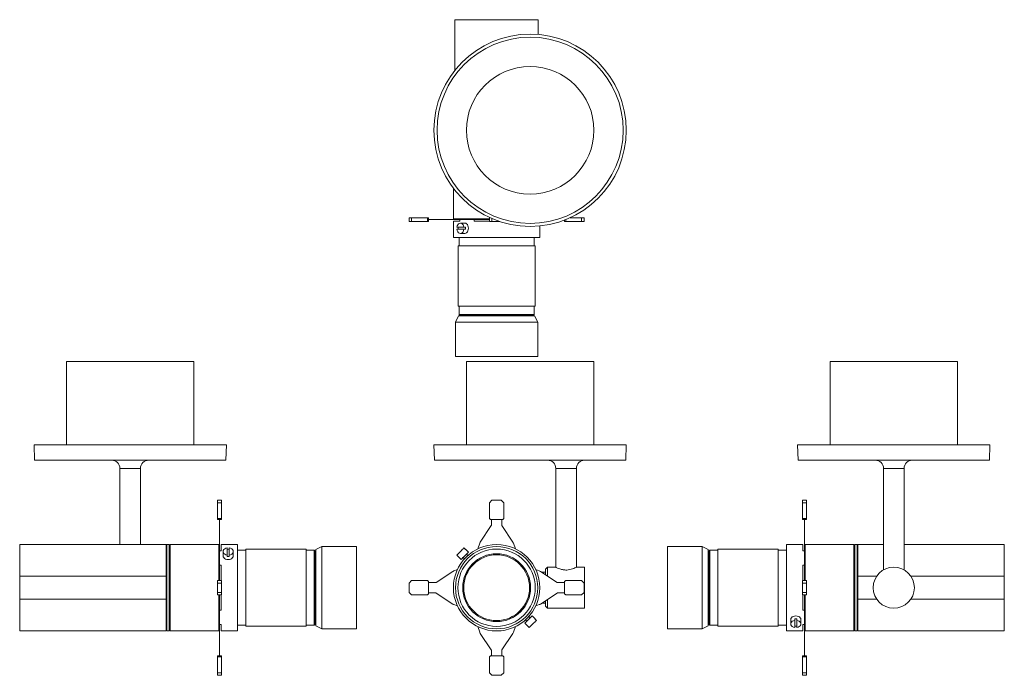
# Model space of a CAD drawing. Header units: millimetres. Extents: x -186 to 772, y 37 to 675.
import ezdxf

# ---------------------------------------------------------------- set-up
doc = ezdxf.new("R2010")
doc.units = ezdxf.units.MM

msp = doc.modelspace()

# ---------------------------------------------------------------- linework, layer by layer
at = {"color": 7, "linetype": 'Continuous', "lineweight": 15}
for p, q in [((237.87, 625.43), (237.87, 674.6)), ((318.87, 674.6), (237.87, 674.6)), ((318.87, 660.29), (318.87, 674.6)), ((236.37, 510.69), (236.37, 480.9)), ((193.21, 478.3), (193.21, 482.1)), ((195.71, 482.1), (193.21, 482.1)), ((195.71, 478.3), (195.71, 482.1)), ((211.21, 482.1), (195.71, 482.1)), ((211.21, 478.3), (211.21, 482.1)), ((212.21, 482.1), (211.21, 482.1)), ((212.21, 478.3), (212.21, 482.1)), ((218.98, 480.4), (212.21, 480.4)), ((218.98, 480.2), (212.21, 480.2)), ((218.98, 480.2), (218.98, 480.4)), ((219.53, 480.4), (218.98, 480.4)), ((219.53, 480.2), (218.98, 480.2)), ((219.53, 480.2), (219.53, 480.4)), ((235.72, 480.4), (219.53, 480.4)), ((235.72, 480.2), (219.53, 480.2)), ((235.72, 480.2), (235.72, 480.4)), ((236.91, 480.4), (235.72, 480.4)), ((236.91, 480.2), (235.72, 480.2)), ((236.37, 480.9), (236.87, 480.4)), ((236.37, 480.9), (271.37, 480.9)), ((236.91, 480.2), (236.91, 480.4)), ((240.87, 480.4), (236.91, 480.4)), ((242.48, 480.2), (236.91, 480.2)), ((240.87, 480.4), (242.48, 480.4)), ((242.48, 480.4), (242.48, 478.6)), ((242.48, 480.4), (256.57, 480.4)), ((256.57, 478.6), (256.57, 480.4)), ((256.57, 480.4), (259.94, 480.4)), ((256.78, 480.2), (256.57, 480.2)), ((256.78, 480.2), (256.78, 480.4)), ((257.28, 480.2), (256.78, 480.2)), ((257.28, 480.2), (257.28, 480.4)), ((257.78, 480.2), (257.28, 480.2)), ((257.78, 480.2), (257.78, 480.4)), ((258.28, 480.2), (257.78, 480.2)), ((258.28, 480.2), (258.28, 480.4)), ((261.92, 480.2), (258.28, 480.2)), ((261.92, 480.4), (259.94, 480.4)), ((261.92, 480.2), (261.92, 480.4)), ((262.5, 480.4), (261.92, 480.4)), ((262.5, 480.2), (261.92, 480.2)), ((262.5, 480.2), (262.5, 480.4)), ((271.37, 480.4), (262.5, 480.4)), ((271.37, 480.2), (262.5, 480.2)), ((271.37, 478.3), (271.37, 482.1)), ((271.97, 482.1), (271.37, 482.1)), ((273.87, 478.3), (273.87, 481.25)), ((344.54, 478.3), (344.54, 479.8)), ((345.54, 478.3), (345.54, 480.19)), ((361.04, 482.1), (349.98, 482.1)), ((361.04, 478.3), (361.04, 482.1)), ((363.54, 482.1), (361.04, 482.1)), ((363.54, 478.3), (363.54, 482.1)), ((195.71, 478.3), (193.21, 478.3)), ((211.21, 478.3), (195.71, 478.3)), ((212.21, 478.3), (211.21, 478.3)), ((236.37, 478.6), (236.37, 462.8)), ((242.48, 478.6), (236.37, 478.6)), ((246.63, 472.8), (239.7, 472.8)), ((239.7, 470.8), (246.63, 470.8)), ((247.4, 476.8), (243.16, 476.8)), ((246.63, 472.8), (248.04, 472.8)), ((248.04, 470.8), (246.63, 470.8)), ((271.37, 478.6), (256.57, 478.6)), ((273.87, 478.3), (271.37, 478.3)), ((281.63, 478.3), (273.87, 478.3)), ((320.37, 462.8), (320.37, 474.05)), ((345.54, 478.3), (344.54, 478.3)), ((361.04, 478.3), (345.54, 478.3)), ((363.54, 478.3), (361.04, 478.3)), ((320.37, 462.8), (236.37, 462.8)), ((241.88, 462.8), (241.88, 454.6)), ((243.16, 466.8), (247.4, 466.8)), ((314.87, 454.6), (314.87, 462.8)), ((240.88, 454.6), (240.88, 396.1)), ((315.87, 454.6), (240.88, 454.6)), ((315.87, 396.1), (315.87, 454.6)), ((315.87, 396.1), (240.88, 396.1)), ((241.88, 396.1), (241.88, 388.1)), ((314.87, 388.1), (314.87, 396.1)), ((241.37, 386.6), (238.37, 380.6)), ((315.37, 386.6), (241.37, 386.6)), ((241.88, 388.1), (242.88, 387.1)), ((241.88, 388.1), (278.37, 388.1)), ((278.37, 387.1), (242.88, 387.1)), ((244.37, 387.1), (244.37, 386.6)), ((278.37, 388.1), (314.87, 388.1)), ((313.87, 387.1), (278.37, 387.1)), ((312.37, 386.6), (312.37, 387.1)), ((313.87, 387.1), (314.87, 388.1)), ((318.37, 380.6), (315.37, 386.6)), ((238.37, 380.6), (238.37, 347.1)), ((318.37, 380.6), (238.37, 380.6)), ((318.37, 347.1), (318.37, 380.6)), ((318.37, 347.1), (238.37, 347.1)), ((-140.02, 342.36), (-140.02, 261.36)), ((-140.02, 342.36), (-16.02, 342.36)), ((-16.02, 261.36), (-16.02, 342.36)), ((248.97, 342.36), (248.97, 261.36)), ((248.97, 342.36), (310.97, 342.36)), ((310.97, 342.36), (372.97, 342.36)), ((372.97, 261.36), (372.97, 342.36)), ((602.69, 342.36), (602.69, 261.36)), ((602.69, 342.36), (726.69, 342.36)), ((726.69, 261.36), (726.69, 342.36)), ((-171.54, 261.36), (-171.02, 246.36)), ((-171.54, 261.36), (15.51, 261.36)), ((14.98, 246.36), (15.51, 261.36)), ((217.45, 261.36), (217.97, 246.36)), ((217.45, 261.36), (310.97, 261.36)), ((310.97, 261.36), (404.5, 261.36)), ((403.97, 246.36), (404.5, 261.36)), ((571.17, 261.36), (571.69, 246.36)), ((571.17, 261.36), (758.22, 261.36)), ((757.69, 246.36), (758.22, 261.36)), ((-171.02, 246.36), (14.98, 246.36)), ((217.97, 246.36), (310.97, 246.36)), ((310.97, 246.36), (403.97, 246.36)), ((571.69, 246.36), (757.69, 246.36)), ((-88.02, 238.36), (-88.02, 164.36)), ((-68.02, 164.36), (-68.02, 238.36)), ((335.97, 238.36), (335.97, 142.26)), ((355.97, 142.26), (355.97, 238.36)), ((654.69, 238.36), (654.69, 139.69)), ((674.69, 139.69), (674.69, 238.36)), ((10.78, 207.53), (6.98, 207.53)), ((6.98, 207.53), (6.98, 205.03)), ((10.78, 205.03), (6.98, 205.03)), ((6.98, 205.03), (6.98, 189.53)), ((10.78, 207.53), (10.78, 205.03)), ((10.78, 205.03), (10.78, 189.53)), ((273.87, 207.53), (271.37, 205.03)), ((271.37, 205.03), (271.37, 189.53)), ((282.87, 207.53), (273.87, 207.53)), ((285.37, 205.03), (282.87, 207.53)), ((285.37, 189.53), (285.37, 205.03)), ((575.89, 207.53), (579.69, 207.53)), ((575.89, 205.03), (575.89, 207.53)), ((575.89, 189.53), (575.89, 205.03)), ((575.89, 205.03), (579.69, 205.03)), ((579.69, 205.03), (579.69, 207.53)), ((579.69, 189.53), (579.69, 205.03)), ((10.78, 189.53), (6.98, 189.53)), ((6.98, 189.53), (6.98, 188.53)), ((10.78, 188.53), (6.98, 188.53)), ((8.68, 188.53), (8.68, 183.48)), ((8.88, 183.48), (8.68, 183.48)), ((8.68, 183.48), (8.68, 182.92)), ((8.88, 182.92), (8.68, 182.92)), ((8.68, 182.92), (8.68, 166.73)), ((8.88, 188.53), (8.88, 183.48)), ((8.88, 183.48), (8.88, 182.92)), ((8.88, 182.92), (8.88, 166.73)), ((10.78, 189.53), (10.78, 188.53)), ((273.21, 182.92), (262.5, 166.73)), ((271.37, 189.53), (272.37, 188.53)), ((272.37, 188.53), (284.37, 188.53)), ((273.37, 188.53), (273.37, 183.48)), ((283.37, 183.48), (283.37, 188.53)), ((294.25, 166.73), (283.54, 182.92)), ((284.37, 188.53), (285.37, 189.53)), ((575.89, 188.53), (575.89, 189.53)), ((575.89, 189.53), (579.69, 189.53)), ((575.89, 188.53), (579.69, 188.53)), ((577.79, 183.48), (577.79, 188.53)), ((577.79, 183.48), (577.99, 183.48)), ((577.79, 182.92), (577.79, 183.48)), ((577.79, 182.92), (577.99, 182.92)), ((577.79, 166.73), (577.79, 182.92)), ((577.99, 183.48), (577.99, 188.53)), ((577.99, 182.92), (577.99, 183.48)), ((577.99, 166.73), (577.99, 182.92)), ((579.69, 188.53), (579.69, 189.53)), ((-43.02, 164.36), (-185.52, 164.36)), ((-185.52, 164.36), (-185.52, 133.49)), ((-42.52, 164.36), (-43.02, 163.86)), ((-43.02, 133.49), (-43.02, 164.36)), ((-40.02, 164.36), (-42.52, 164.36)), ((-42.52, 80.36), (-42.52, 164.36)), ((-39.52, 163.86), (-40.02, 164.36)), ((-40.02, 80.36), (-40.02, 164.36)), ((-39.02, 164.36), (-39.52, 163.86)), ((-39.52, 80.86), (-39.52, 163.86)), ((8.18, 164.36), (-39.02, 164.36)), ((-39.02, 80.36), (-39.02, 164.36)), ((8.68, 163.86), (8.18, 164.36)), ((8.18, 129.36), (8.18, 164.36)), ((8.88, 166.73), (8.68, 166.73)), ((8.68, 166.73), (8.68, 165.54)), ((8.68, 165.54), (8.68, 159.55)), ((8.88, 165.54), (8.68, 165.54)), ((8.88, 166.73), (8.88, 165.54)), ((8.88, 165.54), (8.88, 158.26)), ((26.28, 164.36), (10.48, 164.36)), ((10.48, 164.36), (10.48, 158.26)), ((26.28, 164.36), (26.28, 80.36)), ((261.92, 165.54), (260.16, 160.21)), ((296.59, 160.21), (294.83, 165.54)), ((576.19, 164.36), (560.39, 164.36)), ((560.39, 80.36), (560.39, 164.36)), ((576.19, 158.26), (576.19, 164.36)), ((577.79, 166.73), (577.99, 166.73)), ((577.79, 165.54), (577.79, 166.73)), ((577.79, 165.54), (577.99, 165.54)), ((577.79, 158.26), (577.79, 165.54)), ((577.99, 165.54), (577.99, 166.73)), ((577.99, 159.55), (577.99, 165.54)), ((578.49, 164.36), (577.99, 163.86)), ((625.69, 164.36), (578.49, 164.36)), ((578.49, 164.36), (578.49, 129.36)), ((626.19, 163.86), (625.69, 164.36)), ((625.69, 164.36), (625.69, 80.36)), ((626.69, 164.36), (626.19, 163.86)), ((626.19, 163.86), (626.19, 80.86)), ((629.19, 164.36), (626.69, 164.36)), ((626.69, 164.36), (626.69, 80.36)), ((629.69, 163.86), (629.19, 164.36)), ((629.19, 164.36), (629.19, 80.36)), ((654.69, 164.36), (629.69, 164.36)), ((629.69, 164.36), (629.69, 133.49)), ((772.19, 164.36), (674.69, 164.36)), ((772.19, 133.49), (772.19, 164.36)), ((8.68, 158.26), (8.68, 159.55)), ((8.68, 144.16), (8.68, 158.26)), ((10.48, 158.26), (8.68, 158.26)), ((12.28, 157.58), (12.28, 153.34)), ((16.28, 161.04), (16.28, 154.11)), ((16.28, 152.7), (16.28, 154.11)), ((18.28, 154.11), (18.28, 161.04)), ((18.28, 154.11), (18.28, 152.7)), ((22.28, 153.34), (22.28, 157.58)), ((34.48, 158.86), (26.28, 158.86)), ((92.98, 159.86), (34.48, 159.86)), ((34.48, 159.86), (34.48, 84.87)), ((92.98, 159.86), (92.98, 84.87)), ((100.98, 158.86), (92.98, 158.86)), ((101.98, 157.86), (100.98, 158.86)), ((100.98, 85.87), (100.98, 158.86)), ((101.98, 157.86), (101.98, 86.87)), ((102.48, 156.36), (101.98, 156.36)), ((108.48, 162.36), (102.48, 159.36)), ((102.48, 159.36), (102.48, 85.36)), ((141.98, 162.36), (108.48, 162.36)), ((108.48, 162.36), (108.48, 82.36)), ((141.98, 162.36), (141.98, 82.36)), ((239.7, 154.11), (241.11, 152.7)), ((248.04, 159.63), (246.63, 161.04)), ((250.94, 156.87), (248.11, 159.7)), ((250.42, 153.71), (249.1, 155.03)), ((478.19, 162.36), (444.69, 162.36)), ((444.69, 82.36), (444.69, 162.36)), ((484.19, 159.36), (478.19, 162.36)), ((478.19, 82.36), (478.19, 162.36)), ((484.19, 85.36), (484.19, 159.36)), ((484.69, 156.36), (484.19, 156.36)), ((485.69, 158.86), (484.69, 157.86)), ((484.69, 86.87), (484.69, 157.86)), ((493.69, 158.86), (485.69, 158.86)), ((485.69, 158.86), (485.69, 85.87)), ((552.19, 159.86), (493.69, 159.86)), ((493.69, 84.87), (493.69, 159.86)), ((552.19, 84.87), (552.19, 159.86)), ((560.39, 158.86), (552.19, 158.86)), ((577.99, 158.26), (576.19, 158.26)), ((577.99, 159.55), (577.99, 158.26)), ((577.99, 158.26), (577.99, 144.16)), ((8.68, 144.16), (10.48, 144.16)), ((8.68, 140.12), (8.68, 144.16)), ((8.88, 144.16), (8.88, 143.33)), ((10.48, 144.16), (10.48, 129.36)), ((241.04, 152.63), (243.87, 149.8)), ((245.71, 151.64), (247.03, 150.32)), ((576.19, 144.16), (577.99, 144.16)), ((576.19, 129.36), (576.19, 144.16)), ((577.79, 143.33), (577.79, 144.16)), ((577.99, 144.16), (577.99, 140.12)), ((8.88, 143.33), (8.68, 143.33)), ((8.88, 143.09), (8.68, 143.09)), ((8.68, 140.12), (8.68, 138.82)), ((8.88, 138.82), (8.68, 138.82)), ((8.68, 138.82), (8.68, 138.24)), ((8.88, 138.24), (8.68, 138.24)), ((8.68, 138.24), (8.68, 129.36)), ((8.88, 143.33), (8.88, 143.09)), ((8.88, 143.09), (8.88, 138.82)), ((8.88, 138.82), (8.88, 138.24)), ((8.88, 138.24), (8.88, 129.36)), ((235.72, 138.24), (219.53, 127.53)), ((240.21, 139.91), (236.91, 138.82)), ((319.84, 138.82), (316.54, 139.91)), ((337.22, 127.53), (321.03, 138.24)), ((325.97, 137.36), (322.36, 137.36)), ((327.97, 142.36), (325.97, 140.36)), ((325.97, 134.97), (325.97, 140.36)), ((335.77, 142.36), (327.97, 142.36)), ((327.97, 142.36), (327.97, 133.65)), ((363.97, 142.36), (356.06, 142.36)), ((363.97, 142.36), (363.97, 102.36)), ((577.79, 143.33), (577.99, 143.33)), ((577.79, 143.09), (577.79, 143.33)), ((577.79, 143.09), (577.99, 143.09)), ((577.79, 138.82), (577.79, 143.09)), ((577.79, 138.82), (577.99, 138.82)), ((577.79, 138.24), (577.79, 138.82)), ((577.79, 138.24), (577.99, 138.24)), ((577.79, 129.36), (577.79, 138.24)), ((577.99, 138.82), (577.99, 140.12)), ((577.99, 138.24), (577.99, 138.82)), ((577.99, 129.36), (577.99, 138.24)), ((654.49, 139.59), (654.49, 139.57)), ((674.89, 139.57), (674.89, 139.65)), ((-43.02, 133.49), (-185.52, 133.49)), ((-185.52, 133.49), (-185.52, 111.24)), ((-43.02, 133.49), (-43.02, 131.42)), ((-43.02, 113.31), (-43.02, 131.42)), ((10.78, 129.36), (6.98, 129.36)), ((6.98, 129.36), (6.98, 126.86)), ((10.78, 126.86), (6.98, 126.86)), ((6.98, 126.86), (6.98, 117.86)), ((10.78, 129.36), (10.78, 126.86)), ((10.78, 126.86), (10.78, 117.86)), ((195.71, 129.36), (193.21, 126.86)), ((193.21, 126.86), (193.21, 117.86)), ((211.21, 129.36), (195.71, 129.36)), ((212.21, 128.36), (211.21, 129.36)), ((212.21, 116.36), (212.21, 128.36)), ((218.98, 127.36), (212.21, 127.36)), ((344.54, 127.36), (337.77, 127.36)), ((345.54, 129.36), (344.54, 128.36)), ((344.54, 128.36), (344.54, 116.36)), ((361.04, 129.36), (345.54, 129.36)), ((363.54, 126.86), (361.04, 129.36)), ((363.54, 117.86), (363.54, 126.86)), ((575.89, 129.36), (579.69, 129.36)), ((575.89, 126.86), (575.89, 129.36)), ((575.89, 117.86), (575.89, 126.86)), ((575.89, 126.86), (579.69, 126.86)), ((579.69, 126.86), (579.69, 129.36)), ((579.69, 117.86), (579.69, 126.86)), ((629.69, 133.49), (648.07, 133.49)), ((629.69, 131.42), (629.69, 133.49)), ((629.69, 131.42), (629.69, 113.31)), ((681.31, 133.49), (772.19, 133.49)), ((772.19, 111.24), (772.19, 133.49)), ((10.78, 117.86), (6.98, 117.86)), ((6.98, 117.86), (6.98, 115.36)), ((10.78, 115.36), (6.98, 115.36)), ((8.18, 80.36), (8.18, 115.36)), ((8.68, 115.36), (8.68, 106.49)), ((8.88, 115.36), (8.88, 106.49)), ((10.48, 115.36), (10.48, 100.56)), ((10.78, 117.86), (10.78, 115.36)), ((193.21, 117.86), (195.71, 115.36)), ((195.71, 115.36), (211.21, 115.36)), ((211.21, 115.36), (212.21, 116.36)), ((212.21, 117.36), (218.98, 117.36)), ((219.53, 117.2), (235.72, 106.49)), ((321.03, 106.49), (337.22, 117.2)), ((337.77, 117.36), (344.54, 117.36)), ((344.54, 116.36), (345.54, 115.36)), ((345.54, 115.36), (361.04, 115.36)), ((361.04, 115.36), (363.54, 117.86)), ((575.89, 117.86), (579.69, 117.86)), ((575.89, 115.36), (575.89, 117.86)), ((575.89, 115.36), (579.69, 115.36)), ((576.19, 100.56), (576.19, 115.36)), ((577.79, 106.49), (577.79, 115.36)), ((577.99, 106.49), (577.99, 115.36)), ((578.49, 115.36), (578.49, 80.36)), ((579.69, 115.36), (579.69, 117.86)), ((-43.02, 111.24), (-185.52, 111.24)), ((-185.52, 111.24), (-185.52, 80.36)), ((-43.02, 113.31), (-43.02, 111.24)), ((-43.02, 80.36), (-43.02, 111.24)), ((8.88, 106.49), (8.68, 106.49)), ((8.68, 106.49), (8.68, 105.91)), ((8.88, 105.91), (8.68, 105.91)), ((8.68, 105.91), (8.68, 104.61)), ((8.88, 106.49), (8.88, 105.91)), ((8.88, 105.91), (8.88, 101.64)), ((236.91, 105.91), (240.21, 104.82)), ((316.54, 104.82), (319.84, 105.91)), ((322.36, 107.36), (325.97, 107.36)), ((325.97, 104.36), (325.97, 109.76)), ((327.97, 111.08), (327.97, 102.36)), ((577.79, 106.49), (577.99, 106.49)), ((577.79, 105.91), (577.79, 106.49)), ((577.79, 105.91), (577.99, 105.91)), ((577.79, 101.64), (577.79, 105.91)), ((577.99, 105.91), (577.99, 106.49)), ((577.99, 104.61), (577.99, 105.91)), ((629.69, 111.24), (629.69, 113.31)), ((629.69, 111.24), (629.69, 80.36)), ((629.69, 111.24), (648.07, 111.24)), ((681.31, 111.24), (772.19, 111.24)), ((772.19, 80.36), (772.19, 111.24)), ((8.68, 100.56), (8.68, 104.61)), ((8.88, 101.64), (8.68, 101.64)), ((8.88, 101.4), (8.68, 101.4)), ((8.68, 86.47), (8.68, 100.56)), ((10.48, 100.56), (8.68, 100.56)), ((8.88, 101.64), (8.88, 101.4)), ((8.88, 101.4), (8.88, 100.56)), ((325.97, 104.36), (327.97, 102.36)), ((327.97, 102.36), (363.97, 102.36)), ((577.99, 100.56), (576.19, 100.56)), ((577.79, 101.64), (577.99, 101.64)), ((577.79, 101.4), (577.79, 101.64)), ((577.79, 101.4), (577.99, 101.4)), ((577.79, 100.56), (577.79, 101.4)), ((577.99, 104.61), (577.99, 100.56)), ((577.99, 100.56), (577.99, 86.47)), ((8.68, 86.47), (10.48, 86.47)), ((8.68, 85.18), (8.68, 86.47)), ((8.88, 86.47), (8.88, 79.19)), ((10.48, 86.47), (10.48, 80.36)), ((100.98, 85.87), (101.98, 86.87)), ((101.98, 88.36), (102.48, 88.36)), ((305.81, 87.86), (308.64, 85.03)), ((306.33, 91.02), (307.65, 89.7)), ((311.04, 93.09), (309.72, 94.41)), ((315.71, 92.1), (312.88, 94.93)), ((317.05, 90.61), (315.64, 92.03)), ((484.19, 88.36), (484.69, 88.36)), ((484.69, 86.87), (485.69, 85.87)), ((564.39, 91.39), (564.39, 87.15)), ((568.39, 90.61), (568.39, 92.03)), ((568.39, 83.69), (568.39, 90.61)), ((570.39, 92.03), (570.39, 90.61)), ((570.39, 90.61), (570.39, 83.69)), ((574.39, 87.15), (574.39, 91.39)), ((576.19, 86.47), (577.99, 86.47)), ((576.19, 80.36), (576.19, 86.47)), ((577.79, 79.19), (577.79, 86.47)), ((577.99, 86.47), (577.99, 85.18)), ((-185.52, 80.36), (-43.02, 80.36)), ((-43.02, 80.86), (-42.52, 80.36)), ((-42.52, 80.36), (-40.02, 80.36)), ((-40.02, 80.36), (-39.52, 80.86)), ((-39.52, 80.86), (-39.02, 80.36)), ((-39.02, 80.36), (8.18, 80.36)), ((8.18, 80.36), (8.68, 80.86)), ((8.68, 85.18), (8.68, 79.19)), ((8.88, 79.19), (8.68, 79.19)), ((8.68, 79.19), (8.68, 78)), ((8.88, 78), (8.68, 78)), ((8.68, 78), (8.68, 61.81)), ((8.88, 79.19), (8.88, 78)), ((8.88, 78), (8.88, 61.81)), ((10.48, 80.36), (26.28, 80.36)), ((26.28, 85.87), (34.48, 85.87)), ((34.48, 84.87), (92.98, 84.87)), ((92.98, 85.87), (100.98, 85.87)), ((102.48, 85.36), (108.48, 82.36)), ((108.48, 82.36), (141.98, 82.36)), ((260.16, 84.52), (261.92, 79.19)), ((262.5, 78), (273.21, 61.81)), ((283.54, 61.81), (294.25, 78)), ((294.83, 79.19), (296.59, 84.52)), ((308.64, 85.03), (308.71, 85.1)), ((308.71, 85.1), (310.12, 83.69)), ((444.69, 82.36), (478.19, 82.36)), ((478.19, 82.36), (484.19, 85.36)), ((485.69, 85.87), (493.69, 85.87)), ((493.69, 84.87), (552.19, 84.87)), ((552.19, 85.87), (560.39, 85.87)), ((560.39, 80.36), (576.19, 80.36)), ((577.79, 79.19), (577.99, 79.19)), ((577.79, 78), (577.79, 79.19)), ((577.79, 78), (577.99, 78)), ((577.79, 61.81), (577.79, 78)), ((577.99, 79.19), (577.99, 85.18)), ((577.99, 80.86), (578.49, 80.36)), ((577.99, 78), (577.99, 79.19)), ((577.99, 61.81), (577.99, 78)), ((578.49, 80.36), (625.69, 80.36)), ((625.69, 80.36), (626.19, 80.86)), ((626.19, 80.86), (626.69, 80.36)), ((626.69, 80.36), (629.19, 80.36)), ((629.19, 80.36), (629.69, 80.86)), ((629.69, 80.36), (772.19, 80.36)), ((8.88, 61.81), (8.68, 61.81)), ((8.68, 61.81), (8.68, 61.25)), ((8.88, 61.25), (8.68, 61.25)), ((8.68, 61.25), (8.68, 56.2)), ((8.88, 61.81), (8.88, 61.25)), ((8.88, 61.25), (8.88, 56.2)), ((273.37, 61.25), (273.37, 56.2)), ((283.37, 56.2), (283.37, 61.25)), ((577.79, 61.81), (577.99, 61.81)), ((577.79, 61.25), (577.79, 61.81)), ((577.79, 61.25), (577.99, 61.25)), ((577.79, 56.2), (577.79, 61.25)), ((577.99, 61.25), (577.99, 61.81)), ((577.99, 56.2), (577.99, 61.25)), ((10.78, 56.2), (6.98, 56.2)), ((6.98, 56.2), (6.98, 55.2)), ((10.78, 55.2), (6.98, 55.2)), ((6.98, 55.2), (6.98, 39.7)), ((10.78, 56.2), (10.78, 55.2)), ((10.78, 55.2), (10.78, 39.7)), ((272.37, 56.2), (271.37, 55.2)), ((271.37, 55.2), (271.37, 39.7)), ((284.37, 56.2), (272.37, 56.2)), ((285.37, 55.2), (284.37, 56.2)), ((285.37, 39.7), (285.37, 55.2)), ((575.89, 56.2), (579.69, 56.2)), ((575.89, 55.2), (575.89, 56.2)), ((575.89, 39.7), (575.89, 55.2)), ((575.89, 55.2), (579.69, 55.2)), ((579.69, 55.2), (579.69, 56.2)), ((579.69, 39.7), (579.69, 55.2)), ((10.78, 39.7), (6.98, 39.7)), ((6.98, 39.7), (6.98, 37.2)), ((10.78, 39.7), (10.78, 37.2)), ((271.37, 39.7), (273.87, 37.2)), ((282.87, 37.2), (285.37, 39.7)), ((575.89, 39.7), (579.69, 39.7)), ((575.89, 37.2), (575.89, 39.7)), ((579.69, 37.2), (579.69, 39.7)), ((10.78, 37.2), (6.98, 37.2)), ((273.87, 37.2), (282.87, 37.2)), ((575.89, 37.2), (579.69, 37.2))]:
    msp.add_line(p, q, dxfattribs=at)
at = {"color": 8, "linetype": 'Continuous', "lineweight": 15}
for p, q in [((-68.02, 238.36), (-88.02, 238.36)), ((345.97, 238.36), (335.97, 238.36)), ((355.97, 238.36), (345.97, 238.36)), ((674.69, 238.36), (654.69, 238.36))]:
    msp.add_line(p, q, dxfattribs=at)
at = {"color": 7, "linetype": 'Continuous', "lineweight": 15, "flags": 128}
for points in [[(246.63, 472.8), (246.3, 474.09), (245.75, 475.2), (245, 476.07), (244.12, 476.61), (243.16, 476.8), (242.2, 476.61), (241.32, 476.07), (240.57, 475.2), (240.02, 474.09), (239.7, 472.8)], [(239.7, 470.8), (240.02, 469.51), (240.57, 468.39), (241.32, 467.53), (242.2, 466.98), (243.16, 466.8), (244.12, 466.98), (245, 467.53), (245.75, 468.39), (246.3, 469.51), (246.63, 470.8)], [(247.4, 466.8), (248.32, 466.97), (249.17, 467.47), (249.9, 468.26), (250.47, 469.3), (250.82, 470.5), (250.94, 471.8), (250.82, 473.09), (250.47, 474.3), (249.9, 475.33), (249.17, 476.13), (248.32, 476.63), (247.4, 476.8), (247.4, 476.8)], [(16.28, 161.04), (15, 160.72), (13.88, 160.17), (13.02, 159.42), (12.47, 158.53), (12.28, 157.58), (12.47, 156.62), (13.02, 155.74), (13.88, 154.99), (15, 154.43), (16.28, 154.11)], [(12.28, 153.34), (12.46, 152.42), (12.95, 151.57), (13.75, 150.84), (14.78, 150.27), (15.99, 149.92), (17.28, 149.8)], [(17.28, 149.8), (18.58, 149.92), (19.78, 150.27), (20.82, 150.84), (21.61, 151.57), (22.11, 152.42), (22.28, 153.34)], [(18.28, 154.11), (19.57, 154.43), (20.69, 154.99), (21.55, 155.74), (22.1, 156.62), (22.28, 157.58), (22.1, 158.53), (21.55, 159.42), (20.69, 160.17), (19.57, 160.72), (18.28, 161.04)], [(239.7, 154.11), (240.02, 154.43), (240.57, 154.99), (241.32, 155.74), (242.2, 156.62), (243.16, 157.58), (244.12, 158.53), (245, 159.42), (245.75, 160.17), (246.3, 160.72), (246.63, 161.04)], [(243.87, 149.8), (243.99, 149.92), (244.34, 150.27), (244.9, 150.84), (245.64, 151.57), (246.49, 152.42), (247.4, 153.34), (248.32, 154.25), (249.17, 155.1), (249.9, 155.84), (250.47, 156.4), (250.82, 156.75), (250.94, 156.87)], [(248.04, 159.63), (248.07, 159.66), (248.09, 159.68), (248.11, 159.7), (248.11, 159.7)], [(241.04, 152.63), (241.04, 152.63), (241.06, 152.65), (241.08, 152.67), (241.11, 152.7)], [(305.81, 87.86), (305.93, 87.98), (306.28, 88.33), (306.85, 88.89), (307.58, 89.63), (308.43, 90.48), (309.35, 91.39), (310.26, 92.31), (311.11, 93.16), (311.85, 93.89), (312.41, 94.46), (312.76, 94.81), (312.88, 94.93)], [(310.12, 83.69), (310.45, 84.01), (311, 84.56), (311.75, 85.31), (312.63, 86.19), (313.59, 87.15), (314.55, 88.11), (315.43, 88.99), (316.18, 89.74), (316.73, 90.29), (317.05, 90.61)], [(315.64, 92.03), (315.67, 92.06), (315.69, 92.08), (315.71, 92.1), (315.71, 92.1)], [(564.39, 91.39), (564.56, 92.31), (565.06, 93.16), (565.86, 93.89), (566.89, 94.46), (568.1, 94.81), (569.39, 94.93), (570.69, 94.81), (571.89, 94.46), (572.93, 93.89), (573.72, 93.16), (574.22, 92.31), (574.39, 91.39)], [(568.39, 83.69), (567.1, 84.01), (565.99, 84.56), (565.12, 85.31), (564.58, 86.19), (564.39, 87.15), (564.58, 88.11), (565.12, 88.99), (565.99, 89.74), (567.1, 90.29), (568.39, 90.61)], [(570.39, 90.61), (571.68, 90.29), (572.8, 89.74), (573.66, 88.99), (574.21, 88.11), (574.39, 87.15), (574.21, 86.19), (573.66, 85.31), (572.8, 84.56), (571.68, 84.01), (570.39, 83.69)]]:
    msp.add_lwpolyline(points, dxfattribs=at)
at = {"color": 7, "linetype": 'Continuous', "lineweight": 15}
for centre, radius in [((310.97, 567.1), 93.52), ((310.97, 567.1), 90.52), ((310.97, 567.1), 62), ((278.37, 122.36), 42), ((278.37, 122.36), 40), ((278.37, 122.36), 37.6), ((278.37, 122.36), 33), ((278.37, 122.36), 32), ((664.69, 122.36), 20)]:
    msp.add_circle(centre, radius, dxfattribs=at)
for centre, radius, start, end in [((248.07, 471.8), 7.03, 171.82149, 188.17851), ((241.08, 471.8), 7.03, 351.82149, 8.17851), ((-96.02, 238.36), 8, 0, 90), ((-60.02, 238.36), 8, 90, 180), ((327.97, 238.36), 8, 0, 90), ((363.97, 238.36), 8, 90, 180), ((646.69, 238.36), 8, 0, 90), ((682.69, 238.36), 8, 90, 180), ((272.37, 183.48), 1, 326.51171, 0), ((284.37, 183.48), 1, 180, 213.48829), ((266.67, 163.97), 5, 146.51171, 161.76751), ((290.08, 163.97), 5, 18.23249, 33.48829), ((17.28, 152.67), 7.03, 81.82201, 98.17799), ((17.28, 159.66), 7.03, 261.82201, 278.17799), ((238.48, 134.07), 5, 108.23249, 123.48829), ((318.27, 134.07), 5, 56.51171, 71.76751), ((218.98, 128.36), 1, 270, 303.48829), ((337.77, 128.36), 1, 236.51171, 270), ((218.98, 116.36), 1, 56.51171, 90), ((337.77, 116.36), 1, 90, 123.48829), ((238.48, 110.66), 5, 236.51171, 251.76751), ((318.27, 110.66), 5, 288.23249, 303.48829), ((569.39, 85.07), 7.03, 81.82022, 98.17978), ((266.67, 80.76), 5, 198.23249, 213.48829), ((290.08, 80.76), 5, 326.51171, 341.76751), ((569.39, 92.06), 7.03, 261.82022, 278.17978), ((272.37, 61.25), 1, 0, 33.48829), ((284.37, 61.25), 1, 146.51171, 180)]:
    msp.add_arc(centre, radius, start, end, dxfattribs=at)
msp.add_open_spline([(335.77, 142.36), (335.87, 142.31), (336.07, 142.21), (337.6, 141.47), (339.52, 140.7), (341.49, 140.12), (343.14, 139.77), (344.88, 139.57), (347.04, 139.54), (349.63, 139.88), (352.37, 140.67), (354.25, 141.44), (355.36, 141.96), (356.05, 142.3), (356.06, 142.3), (356.06, 142.31)], degree=3, knots=[0, 0, 0, 0, 0.098348, 0.19646, 0.300723, 0.356373, 0.41383, 0.465909, 0.519962, 0.612409, 0.707096, 0.814341, 0.869871, 0.927308, 1, 1, 1, 1], dxfattribs=at)

doc.saveas('drawing.dxf')
